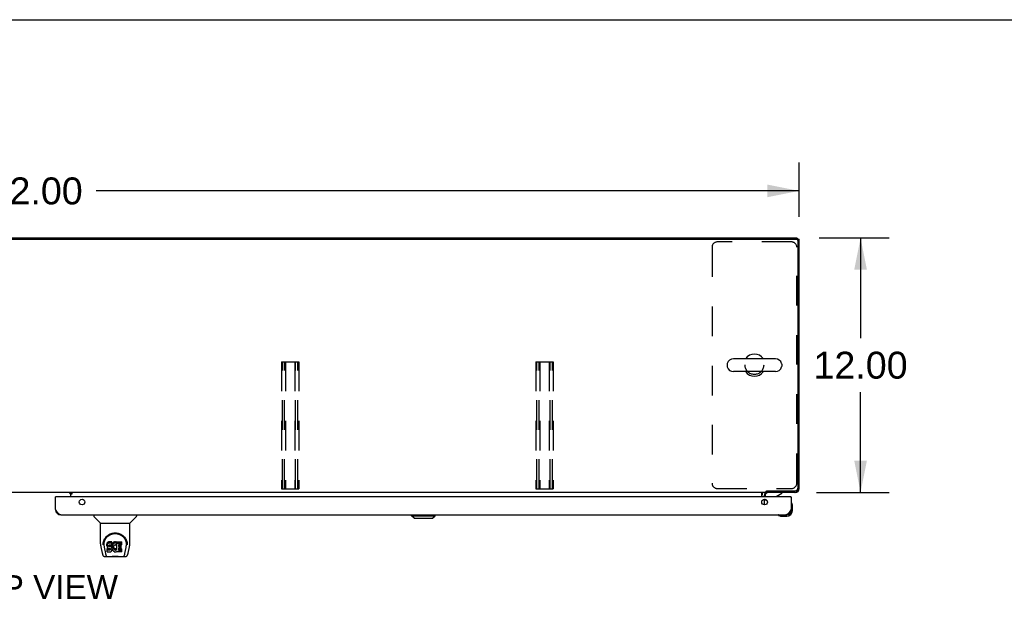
# Model space of a CAD drawing. Header units: inches. Extents: x 0 to 254, y 0 to 164.
# Tile 14 of 21: x 81 to 128, y 137 to 164. Entities that reach past the tile are written whole.
import ezdxf

# ---------------------------------------------------------------- set-up
doc = ezdxf.new("R2010")
doc.units = ezdxf.units.IN
doc.header["$LTSCALE"] = 13.971264
doc.header["$MEASUREMENT"] = 0
doc.linetypes.add('HIDDEN', pattern=[0.2, 0.1, -0.1])
doc.layers.get('0').update_dxf_attribs({"linetype": 'CONTINUOUS'})
for name, color, linetype in [('02___PRT_ALL_AXES', 7, 'CONTINUOUS'), ('DEFAULT_2', 8, 'HIDDEN'), ('DIMENSIONS', 7, 'CONTINUOUS')]:
    doc.layers.add(name, color=color, linetype=linetype)
doc.styles.get("Standard").update_dxf_attribs({"font": 'arial.ttf'})
doc.dimstyles.new('DIMSTYLE_1', dxfattribs={"dimtxt": 1.270115, "dimasz": 1.494253, "dimexe": 0.09, "dimexo": 0.07, "dimgap": 0.0425, "dimtad": 0, "dimtih": 1, "dimtoh": 1, "dimzin": 4, "dimdsep": 46, "dimtxsty": 'Standard', "dimblk": '_FILLED', "dimblk1": '_FILLED', "dimblk2": '_FILLED', "dimcen": 0.09, "dimazin": 1, "dimtfac": 1, "dimtdec": 3, "dimtofl": 0, "dimtmove": 0, "dimatfit": 3, "dimldrblk": '_FILLED', "dimfxl": 1, "dimtolj": 1, "dimtzin": 4, "dimarcsym": 0})

# ---------------------------------------------------------------- blocks, each defined once
blk = doc.blocks.new('_FILLED')
at = {"color": 0, "linetype": 'ByBlock'}
blk.add_solid([(0, 0), (-1, 0.2), (-1, -0.2)], dxfattribs=at)
blk = doc.blocks.new('*D14')
at = {"layer": 'DIMENSIONS', "color": 2, "linetype": 'Continuous'}
for p, q in [((46.117, 155.071), (46.117, 157.64)), ((118.117, 155.071), (118.117, 157.64)), ((46.117, 156.295), (79.263, 156.295)), ((118.117, 156.295), (84.971, 156.295))]:
    blk.add_line(p, q, dxfattribs=at)
at = {"layer": 'DIMENSIONS', "color": 2, "linetype": 'Continuous', "xscale": 1.4942528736, "yscale": 1.4942528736, "zscale": 1.4942528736, "rotation": 180}
blk.add_blockref('_FILLED', (46.117, 156.295), dxfattribs=at)
at = {"layer": 'DIMENSIONS', "color": 2, "linetype": 'Continuous', "xscale": 1.4942528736, "yscale": 1.4942528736, "zscale": 1.4942528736}
blk.add_blockref('_FILLED', (118.117, 156.295), dxfattribs=at)
at = {"layer": 'DIMENSIONS', "color": 2, "linetype": 'Continuous', "insert": (82.117, 156.93), "char_height": 1.2701, "width": 4.43832, "attachment_point": 2, "line_spacing_factor": 0.9}
blk.add_mtext('72.00', dxfattribs=at)
blk = doc.blocks.new('*D15')
at = {"layer": 'DIMENSIONS', "color": 2, "linetype": 'Continuous'}
for p, q in [((119.059, 154.077), (122.363, 154.077)), ((121.018, 154.077), (121.018, 149.347)), ((121.018, 142.077), (121.018, 146.807)), ((118.934, 142.077), (122.363, 142.077))]:
    blk.add_line(p, q, dxfattribs=at)
at = {"layer": 'DIMENSIONS', "color": 2, "linetype": 'Continuous', "xscale": 1.4942528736, "yscale": 1.4942528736, "zscale": 1.4942528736}
for p, rotation in [((121.018, 154.077), 90), ((121.018, 142.077), 270)]:
    blk.add_blockref('_FILLED', p, dxfattribs=dict(at, rotation=rotation))
at = {"layer": 'DIMENSIONS', "color": 2, "linetype": 'Continuous', "insert": (121.018, 148.712), "char_height": 1.2701, "width": 4.43832, "attachment_point": 2, "line_spacing_factor": 0.9}
blk.add_mtext('12.00', dxfattribs=at)

msp = doc.modelspace()

# ---------------------------------------------------------------- linework, layer by layer
at = {"color": 7, "linetype": 'Continuous'}
for p, q in [((0, 164.368), (254.023, 164.368)), ((46.232, 154.025), (118.003, 154.025)), ((118.013, 154.024), (118.013, 154.077)), ((118.013, 154.025), (118.117, 154.025)), ((118.068, 154.028), (118.065, 154.025)), ((118.065, 153.962), (118.065, 142.279)), ((114.726, 148.121), (114.726, 148.033)), ((117.001, 148.383), (115.026, 148.383)), ((117.301, 148.121), (117.301, 148.033)), ((117.001, 147.771), (115.026, 147.771)), ((116.565, 142.077), (116.565, 142.128)), ((116.61, 142.154), (117.94, 142.154)), ((116.618, 142.154), (116.618, 142.077)), ((117.951, 142.077), (117.951, 142.086)), ((118.068, 142.126), (118.05, 142.144)), ((118.108, 142.243), (118.117, 142.243)), ((116.565, 142.077), (47.67, 142.077)), ((83.075, 141.873), (83.055, 141.873)), ((83.692, 142.066), (83.762, 141.996)), ((83.763, 142.077), (83.763, 142.047)), ((83.763, 142.047), (83.831, 142.047)), ((83.763, 142.042), (83.763, 141.873)), ((83.831, 141.997), (83.763, 141.997)), ((83.831, 142.047), (83.831, 141.997)), ((116.367, 141.873), (116.367, 142.048)), ((116.367, 141.578), (116.367, 141.668)), ((116.513, 141.873), (116.513, 141.92)), ((116.623, 141.646), (116.542, 141.727)), ((117.062, 141.9), (117.3, 142.038)), ((117.3, 142.077), (117.3, 142.038)), ((117.722, 141.873), (117.742, 141.873)), ((117.757, 141.607), (117.755, 141.614)), ((117.802, 141.478), (117.799, 141.516)), ((117.802, 141.222), (117.802, 141.478)), ((84.863, 141.019), (84.863, 140.957)), ((85.172, 140.631), (84.875, 140.929)), ((86.562, 140.631), (86.86, 140.929)), ((86.871, 141.019), (86.871, 140.957)), ((99.847, 140.98), (99.847, 141.019)), ((99.847, 140.98), (100.95, 140.98)), ((99.965, 140.861), (99.847, 140.98)), ((99.965, 140.861), (100.831, 140.861)), ((100.831, 140.861), (100.95, 140.98)), ((100.95, 140.98), (100.95, 141.019)), ((117.147, 141.006), (117.154, 141.004)), ((117.245, 140.962), (117.283, 140.959)), ((117.283, 140.959), (117.539, 140.959)), ((117.496, 141.019), (117.539, 141.019)), ((85.178, 140.625), (86.556, 140.625)), ((85.178, 139.653), (85.178, 140.625)), ((86.556, 139.654), (86.556, 140.625)), ((85.193, 139.51), (85.258, 139.205)), ((85.303, 139.684), (85.302, 139.621)), ((85.34, 139.612), (85.34, 139.588)), ((85.349, 139.49), (85.407, 139.198)), ((85.483, 139.657), (85.481, 139.633)), ((85.481, 139.566), (85.481, 139.633)), ((85.483, 139.59), (85.481, 139.566)), ((85.481, 139.566), (85.482, 139.543)), ((85.482, 139.543), (85.486, 139.519)), ((85.488, 139.68), (85.483, 139.657)), ((85.483, 139.59), (85.483, 139.657)), ((85.488, 139.613), (85.483, 139.59)), ((85.483, 139.281), (85.483, 139.422)), ((85.486, 139.519), (85.494, 139.497)), ((85.497, 139.703), (85.488, 139.68)), ((85.488, 139.613), (85.488, 139.68)), ((85.497, 139.636), (85.488, 139.613)), ((85.547, 139.427), (85.488, 139.427)), ((85.488, 139.36), (85.488, 139.427)), ((85.547, 139.36), (85.488, 139.36)), ((85.494, 139.497), (85.507, 139.477)), ((85.511, 139.722), (85.497, 139.703)), ((85.497, 139.636), (85.497, 139.703)), ((85.511, 139.656), (85.497, 139.636)), ((85.507, 139.477), (85.523, 139.459)), ((85.519, 139.73), (85.511, 139.722)), ((85.511, 139.656), (85.511, 139.722)), ((85.519, 139.664), (85.511, 139.656)), ((85.529, 139.737), (85.519, 139.73)), ((85.519, 139.664), (85.519, 139.73)), ((85.529, 139.67), (85.519, 139.664)), ((85.523, 139.459), (85.543, 139.446)), ((85.551, 139.747), (85.529, 139.737)), ((85.529, 139.67), (85.529, 139.737)), ((85.551, 139.68), (85.529, 139.67)), ((85.543, 139.446), (85.554, 139.442)), ((85.608, 139.428), (85.547, 139.427)), ((85.547, 139.36), (85.547, 139.427)), ((85.608, 139.361), (85.547, 139.36)), ((85.574, 139.754), (85.551, 139.747)), ((85.551, 139.68), (85.551, 139.747)), ((85.574, 139.687), (85.551, 139.68)), ((85.552, 139.555), (85.553, 139.57)), ((85.553, 139.547), (85.552, 139.555)), ((85.553, 139.57), (85.555, 139.585)), ((85.553, 139.547), (85.553, 139.57)), ((85.555, 139.54), (85.553, 139.547)), ((85.554, 139.442), (85.566, 139.44)), ((85.555, 139.585), (85.558, 139.591)), ((85.555, 139.54), (85.555, 139.585)), ((85.56, 139.534), (85.555, 139.54)), ((85.558, 139.591), (85.564, 139.596)), ((85.56, 139.534), (85.56, 139.593)), ((85.566, 139.53), (85.56, 139.534)), ((85.564, 139.596), (85.578, 139.601)), ((85.566, 139.596), (85.565, 139.597)), ((85.58, 139.592), (85.566, 139.596)), ((85.566, 139.53), (85.566, 139.596)), ((85.58, 139.526), (85.566, 139.53)), ((85.566, 139.44), (85.613, 139.439)), ((85.714, 139.754), (85.574, 139.754)), ((85.574, 139.687), (85.574, 139.754)), ((85.714, 139.687), (85.574, 139.687)), ((85.578, 139.601), (85.593, 139.602)), ((85.604, 139.593), (85.58, 139.592)), ((85.58, 139.526), (85.58, 139.592)), ((85.604, 139.526), (85.58, 139.526)), ((85.593, 139.602), (85.706, 139.602)), ((85.628, 139.592), (85.604, 139.593)), ((85.604, 139.526), (85.604, 139.593)), ((85.628, 139.525), (85.604, 139.526)), ((85.623, 139.429), (85.608, 139.428)), ((85.608, 139.361), (85.608, 139.428)), ((85.623, 139.362), (85.608, 139.361)), ((85.613, 139.439), (85.621, 139.439)), ((85.621, 139.439), (85.628, 139.436)), ((85.63, 139.432), (85.623, 139.429)), ((85.623, 139.362), (85.623, 139.429)), ((85.63, 139.365), (85.623, 139.362)), ((85.652, 139.587), (85.628, 139.592)), ((85.628, 139.525), (85.628, 139.592)), ((85.652, 139.52), (85.628, 139.525)), ((85.628, 139.436), (85.634, 139.432)), ((85.631, 139.434), (85.63, 139.432)), ((85.63, 139.365), (85.63, 139.432)), ((85.635, 139.371), (85.63, 139.365)), ((85.634, 139.432), (85.639, 139.426)), ((85.635, 139.371), (85.635, 139.43)), ((85.645, 139.383), (85.635, 139.371)), ((85.639, 139.426), (85.645, 139.412)), ((85.645, 139.383), (85.645, 139.414)), ((85.645, 139.412), (85.648, 139.397)), ((85.647, 139.39), (85.645, 139.383)), ((85.647, 139.39), (85.647, 139.402)), ((85.648, 139.397), (85.647, 139.39)), ((85.663, 139.582), (85.652, 139.587)), ((85.652, 139.52), (85.652, 139.587)), ((85.663, 139.515), (85.652, 139.52)), ((85.672, 139.575), (85.663, 139.582)), ((85.663, 139.515), (85.663, 139.582)), ((85.672, 139.508), (85.663, 139.515)), ((85.69, 139.558), (85.672, 139.575)), ((85.672, 139.508), (85.672, 139.575)), ((85.69, 139.491), (85.672, 139.508)), ((85.675, 139.295), (85.692, 139.312)), ((85.703, 139.538), (85.69, 139.558)), ((85.69, 139.491), (85.69, 139.558)), ((85.703, 139.471), (85.69, 139.491)), ((85.692, 139.312), (85.699, 139.322)), ((85.699, 139.322), (85.704, 139.333)), ((85.712, 139.516), (85.703, 139.538)), ((85.703, 139.471), (85.703, 139.538)), ((85.712, 139.449), (85.703, 139.471)), ((85.704, 139.333), (85.713, 139.355)), ((85.706, 139.602), (85.711, 139.602)), ((85.711, 139.602), (85.713, 139.608)), ((85.713, 139.512), (85.712, 139.516)), ((85.712, 139.449), (85.712, 139.516)), ((85.718, 139.426), (85.712, 139.449)), ((85.713, 139.608), (85.714, 139.621)), ((85.718, 139.59), (85.713, 139.546)), ((85.713, 139.479), (85.713, 139.546)), ((85.718, 139.523), (85.713, 139.479)), ((85.713, 139.479), (85.714, 139.457)), ((85.713, 139.355), (85.719, 139.378)), ((85.715, 139.711), (85.714, 139.754)), ((85.714, 139.687), (85.714, 139.754)), ((85.715, 139.644), (85.714, 139.687)), ((85.714, 139.621), (85.715, 139.644)), ((85.714, 139.457), (85.717, 139.435)), ((85.715, 139.644), (85.715, 139.711)), ((85.717, 139.435), (85.722, 139.413)), ((85.722, 139.612), (85.718, 139.59)), ((85.718, 139.523), (85.718, 139.59)), ((85.722, 139.545), (85.718, 139.523)), ((85.721, 139.402), (85.718, 139.426)), ((85.719, 139.378), (85.721, 139.402)), ((85.721, 139.402), (85.721, 139.417)), ((85.728, 139.633), (85.722, 139.612)), ((85.722, 139.545), (85.722, 139.612)), ((85.728, 139.567), (85.722, 139.545)), ((85.722, 139.413), (85.729, 139.392)), ((85.736, 139.654), (85.728, 139.633)), ((85.728, 139.567), (85.728, 139.633)), ((85.736, 139.587), (85.728, 139.567)), ((85.729, 139.392), (85.75, 139.352)), ((85.747, 139.674), (85.736, 139.654)), ((85.736, 139.587), (85.736, 139.654)), ((85.747, 139.607), (85.736, 139.587)), ((85.76, 139.692), (85.747, 139.674)), ((85.747, 139.607), (85.747, 139.674)), ((85.76, 139.625), (85.747, 139.607)), ((85.75, 139.352), (85.763, 139.334)), ((85.775, 139.708), (85.76, 139.692)), ((85.76, 139.625), (85.76, 139.692)), ((85.775, 139.642), (85.76, 139.625)), ((85.763, 139.334), (85.777, 139.317)), ((85.791, 139.724), (85.775, 139.708)), ((85.775, 139.642), (85.775, 139.708)), ((85.791, 139.657), (85.775, 139.642)), ((85.777, 139.317), (85.794, 139.302)), ((85.787, 139.521), (85.783, 139.494)), ((85.783, 139.494), (85.783, 139.468)), ((85.783, 139.468), (85.784, 139.454)), ((85.784, 139.454), (85.784, 139.494)), ((85.784, 139.454), (85.787, 139.442)), ((85.786, 139.514), (85.787, 139.508)), ((85.79, 139.534), (85.787, 139.521)), ((85.787, 139.508), (85.797, 139.484)), ((85.787, 139.442), (85.787, 139.508)), ((85.787, 139.442), (85.797, 139.417)), ((85.796, 139.546), (85.79, 139.534)), ((85.809, 139.737), (85.791, 139.724)), ((85.791, 139.657), (85.791, 139.724)), ((85.809, 139.67), (85.791, 139.657)), ((85.794, 139.302), (85.812, 139.288)), ((85.81, 139.569), (85.796, 139.546)), ((85.797, 139.484), (85.81, 139.46)), ((85.797, 139.417), (85.797, 139.484)), ((85.797, 139.417), (85.81, 139.394)), ((85.83, 139.745), (85.809, 139.737)), ((85.809, 139.67), (85.809, 139.737)), ((85.83, 139.679), (85.809, 139.67)), ((85.819, 139.579), (85.81, 139.569)), ((85.81, 139.46), (85.819, 139.45)), ((85.81, 139.394), (85.81, 139.46)), ((85.81, 139.394), (85.819, 139.384)), ((85.829, 139.587), (85.819, 139.579)), ((85.819, 139.45), (85.829, 139.441)), ((85.819, 139.384), (85.819, 139.45)), ((85.819, 139.384), (85.829, 139.375)), ((85.854, 139.597), (85.829, 139.587)), ((85.829, 139.441), (85.84, 139.434)), ((85.829, 139.375), (85.829, 139.441)), ((85.829, 139.375), (85.84, 139.367)), ((85.852, 139.75), (85.83, 139.745)), ((85.83, 139.679), (85.83, 139.745)), ((85.852, 139.684), (85.83, 139.679)), ((85.84, 139.434), (85.853, 139.429)), ((85.84, 139.367), (85.84, 139.434)), ((85.84, 139.367), (85.853, 139.362)), ((85.874, 139.753), (85.852, 139.75)), ((85.852, 139.684), (85.852, 139.75)), ((85.874, 139.686), (85.852, 139.684)), ((85.853, 139.429), (85.866, 139.427)), ((85.853, 139.362), (85.853, 139.429)), ((85.853, 139.362), (85.866, 139.36)), ((85.867, 139.601), (85.854, 139.597)), ((85.866, 139.427), (85.879, 139.426)), ((85.866, 139.36), (85.866, 139.427)), ((85.866, 139.36), (85.879, 139.36)), ((85.88, 139.6), (85.867, 139.601)), ((85.874, 139.753), (85.896, 139.752)), ((85.874, 139.686), (85.874, 139.753)), ((85.896, 139.685), (85.874, 139.686)), ((85.879, 139.426), (85.893, 139.428)), ((85.879, 139.36), (85.879, 139.426)), ((85.879, 139.36), (85.893, 139.362)), ((85.893, 139.597), (85.88, 139.6)), ((85.906, 139.592), (85.893, 139.597)), ((85.893, 139.428), (85.905, 139.432)), ((85.893, 139.362), (85.893, 139.428)), ((85.893, 139.362), (85.905, 139.366)), ((85.907, 139.75), (85.896, 139.752)), ((85.896, 139.685), (85.896, 139.752)), ((85.907, 139.684), (85.896, 139.685)), ((85.905, 139.432), (85.918, 139.438)), ((85.905, 139.366), (85.905, 139.432)), ((85.905, 139.366), (85.918, 139.371)), ((85.918, 139.747), (85.907, 139.75)), ((85.907, 139.684), (85.907, 139.75)), ((85.918, 139.68), (85.907, 139.684)), ((85.938, 139.663), (85.912, 139.595)), ((85.937, 139.735), (85.918, 139.747)), ((85.918, 139.68), (85.918, 139.747)), ((85.937, 139.668), (85.918, 139.68)), ((85.918, 139.438), (85.929, 139.445)), ((85.918, 139.371), (85.918, 139.438)), ((85.918, 139.371), (85.929, 139.379)), ((85.929, 139.445), (85.929, 139.379)), ((85.935, 139.444), (85.947, 139.427)), ((85.935, 139.378), (85.947, 139.36)), ((85.937, 139.735), (85.937, 139.668)), ((85.938, 139.731), (85.938, 139.665)), ((85.947, 139.752), (86.184, 139.752)), ((85.947, 139.36), (85.947, 139.752)), ((85.947, 139.685), (86.184, 139.685)), ((86.017, 139.597), (86.017, 139.53)), ((86.018, 139.439), (86.018, 139.361)), ((86.184, 139.602), (86.021, 139.602)), ((86.021, 139.592), (86.153, 139.592)), ((86.021, 139.525), (86.153, 139.525)), ((86.153, 139.443), (86.023, 139.443)), ((86.023, 139.424), (86.184, 139.424)), ((86.023, 139.357), (86.184, 139.357)), ((86.157, 139.448), (86.157, 139.588)), ((86.188, 139.606), (86.188, 139.747)), ((86.189, 139.28), (86.189, 139.419)), ((86.328, 139.198), (86.384, 139.487)), ((86.384, 139.487), (86.385, 139.491)), ((86.431, 139.684), (86.432, 139.621)), ((86.438, 139.598), (86.438, 139.599)), ((86.476, 139.205), (86.541, 139.51)), ((85.382, 139.05), (85.584, 139.05)), ((85.417, 139.129), (85.424, 139.129)), ((85.423, 139.133), (85.426, 139.124)), ((85.426, 139.123), (85.426, 139.124)), ((85.469, 139.05), (85.468, 139.05)), ((85.488, 139.276), (85.632, 139.276)), ((86.16, 139.039), (85.574, 139.039)), ((85.632, 139.276), (85.644, 139.277)), ((85.644, 139.277), (85.655, 139.281)), ((85.655, 139.281), (85.675, 139.295)), ((85.812, 139.288), (85.821, 139.283)), ((85.821, 139.283), (85.832, 139.28)), ((85.832, 139.28), (85.854, 139.274)), ((85.854, 139.274), (85.876, 139.272)), ((85.876, 139.272), (85.898, 139.275)), ((85.898, 139.275), (85.919, 139.281)), ((85.919, 139.281), (85.938, 139.293)), ((85.949, 139.293), (85.938, 139.293)), ((85.938, 139.293), (85.938, 139.293)), ((85.949, 139.28), (85.949, 139.293)), ((86.184, 139.276), (85.953, 139.276)), ((86.151, 139.05), (86.352, 139.05)), ((86.267, 139.05), (86.265, 139.05)), ((86.308, 139.123), (86.308, 139.124)), ((86.31, 139.129), (86.317, 139.129))]:
    msp.add_line(p, q, dxfattribs=at)
at = {"color": 3, "linetype": 'Continuous'}
for p, q in [((46.221, 154.077), (118.013, 154.077)), ((118.117, 142.243), (118.117, 154.025)), ((83.055, 141.265), (83.055, 141.873)), ((117.722, 141.873), (83.075, 141.873)), ((83.763, 142.066), (83.592, 142.066)), ((83.831, 142.042), (83.763, 142.042)), ((116.471, 141.934), (116.471, 141.873)), ((116.471, 141.754), (116.471, 141.492)), ((117.951, 142.077), (116.614, 142.077)), ((117.742, 141.873), (117.742, 141.265)), ((83.301, 141.019), (117.496, 141.019))]:
    msp.add_line(p, q, dxfattribs=at)
at = {"color": 7, "linetype": 'Continuous'}
for points in [[(116.565, 142.128), (116.566, 142.129), (116.567, 142.131), (116.569, 142.133), (116.57, 142.134), (116.572, 142.136), (116.573, 142.137), (116.575, 142.138), (116.576, 142.139), (116.577, 142.14), (116.578, 142.14), (116.58, 142.141), (116.581, 142.141), (116.582, 142.142)], [(116.582, 142.142), (116.585, 142.143), (116.587, 142.143), (116.589, 142.144), (116.591, 142.144), (116.593, 142.145), (116.595, 142.146), (116.598, 142.147), (116.6, 142.149), (116.603, 142.15), (116.605, 142.151), (116.608, 142.153), (116.61, 142.154)], [(116.367, 142.048), (116.369, 142.048), (116.371, 142.048), (116.372, 142.048), (116.374, 142.049), (116.376, 142.049), (116.378, 142.051), (116.38, 142.052), (116.381, 142.054), (116.383, 142.055), (116.384, 142.057), (116.385, 142.059), (116.387, 142.061), (116.389, 142.065)], [(116.389, 142.065), (116.391, 142.067), (116.392, 142.069), (116.393, 142.07), (116.395, 142.072), (116.396, 142.074)], [(116.396, 142.074), (116.398, 142.075), (116.399, 142.076), (116.401, 142.076), (116.402, 142.077), (116.404, 142.077)], [(85.296, 139.611), (85.299, 139.654), (85.306, 139.706), (85.318, 139.755), (85.333, 139.801), (85.352, 139.844), (85.373, 139.885), (85.398, 139.923), (85.425, 139.959), (85.454, 139.993), (85.486, 140.024), (85.521, 140.052), (85.557, 140.078), (85.596, 140.101), (85.637, 140.121), (85.68, 140.138), (85.725, 140.151), (85.771, 140.161), (85.818, 140.167), (85.865, 140.169), (85.913, 140.167), (85.959, 140.162), (86.005, 140.152), (86.05, 140.139), (86.093, 140.123), (86.134, 140.103), (86.173, 140.08), (86.21, 140.055), (86.245, 140.026), (86.277, 139.996), (86.307, 139.962), (86.334, 139.927), (86.359, 139.889), (86.38, 139.848), (86.399, 139.805), (86.415, 139.759), (86.427, 139.711), (86.435, 139.659), (86.438, 139.611)], [(85.34, 139.612), (85.341, 139.632), (85.342, 139.656), (85.345, 139.68), (85.348, 139.704), (85.353, 139.727), (85.359, 139.75), (85.366, 139.773), (85.373, 139.795), (85.382, 139.817), (85.391, 139.838), (85.401, 139.858), (85.412, 139.878), (85.424, 139.897), (85.436, 139.915), (85.449, 139.932), (85.462, 139.949), (85.476, 139.964), (85.49, 139.979), (85.504, 139.993), (85.519, 140.007), (85.534, 140.02), (85.549, 140.032), (85.564, 140.043), (85.58, 140.053), (85.596, 140.063), (85.612, 140.072), (85.627, 140.081)], [(85.627, 140.081), (85.643, 140.089), (85.659, 140.096), (85.675, 140.102), (85.691, 140.108), (85.707, 140.114), (85.723, 140.118), (85.739, 140.123), (85.755, 140.126), (85.771, 140.13), (85.787, 140.132), (85.803, 140.135), (85.819, 140.136), (85.835, 140.137), (85.85, 140.138), (85.866, 140.138), (85.882, 140.138), (85.898, 140.138), (85.914, 140.136), (85.93, 140.135), (85.946, 140.132), (85.962, 140.13), (85.978, 140.127), (85.994, 140.123), (86.01, 140.119), (86.026, 140.114), (86.042, 140.109), (86.058, 140.103), (86.074, 140.096), (86.09, 140.089)], [(86.09, 140.089), (86.106, 140.081), (86.122, 140.073), (86.138, 140.064), (86.153, 140.054), (86.169, 140.043), (86.184, 140.032), (86.2, 140.02), (86.215, 140.008), (86.229, 139.994), (86.244, 139.98), (86.258, 139.965), (86.272, 139.949), (86.285, 139.932), (86.298, 139.915), (86.31, 139.897), (86.322, 139.878), (86.333, 139.858), (86.343, 139.838), (86.352, 139.817), (86.361, 139.796), (86.369, 139.773), (86.375, 139.751), (86.381, 139.728), (86.386, 139.704), (86.39, 139.68), (86.392, 139.656), (86.394, 139.632), (86.394, 139.612)], [(85.178, 139.653), (85.179, 139.627), (85.182, 139.584), (85.187, 139.542), (85.193, 139.51)], [(85.296, 139.598), (85.296, 139.603), (85.296, 139.611)], [(85.34, 139.588), (85.34, 139.572), (85.342, 139.544), (85.345, 139.516), (85.349, 139.49)], [(85.488, 139.427), (85.488, 139.427), (85.487, 139.427), (85.487, 139.427), (85.486, 139.426), (85.486, 139.426), (85.485, 139.426), (85.485, 139.426), (85.485, 139.425), (85.484, 139.425), (85.484, 139.424), (85.484, 139.424), (85.484, 139.423), (85.484, 139.423), (85.483, 139.422)], [(85.488, 139.36), (85.488, 139.36), (85.487, 139.36), (85.487, 139.36), (85.486, 139.36), (85.486, 139.359), (85.485, 139.359), (85.485, 139.359), (85.485, 139.358), (85.484, 139.358), (85.484, 139.358), (85.484, 139.357), (85.484, 139.357), (85.484, 139.356), (85.483, 139.355)], [(86.385, 139.491), (86.386, 139.494), (86.386, 139.497), (86.387, 139.5), (86.387, 139.503), (86.388, 139.507), (86.388, 139.51), (86.389, 139.513), (86.389, 139.517), (86.39, 139.52), (86.39, 139.524), (86.391, 139.528), (86.391, 139.532), (86.391, 139.536), (86.392, 139.54), (86.392, 139.544), (86.392, 139.548), (86.393, 139.552), (86.393, 139.557), (86.393, 139.561), (86.394, 139.566), (86.394, 139.571), (86.394, 139.576), (86.394, 139.581), (86.394, 139.586), (86.394, 139.612)], [(86.438, 139.611), (86.438, 139.604), (86.438, 139.599)], [(86.541, 139.51), (86.547, 139.542), (86.552, 139.584), (86.556, 139.626), (86.556, 139.654)], [(85.258, 139.205), (85.262, 139.19), (85.267, 139.169), (85.273, 139.151), (85.279, 139.134), (85.286, 139.119), (85.293, 139.106), (85.302, 139.094), (85.311, 139.083), (85.322, 139.073), (85.334, 139.064), (85.348, 139.057), (85.363, 139.053), (85.378, 139.051), (85.382, 139.05)], [(85.407, 139.198), (85.409, 139.186), (85.412, 139.172), (85.415, 139.159), (85.419, 139.146), (85.423, 139.133)], [(85.426, 139.123), (85.432, 139.111), (85.438, 139.098), (85.444, 139.087), (85.451, 139.078), (85.458, 139.07), (85.466, 139.063), (85.475, 139.057), (85.485, 139.053), (85.495, 139.051), (85.503, 139.05)], [(85.584, 139.05), (85.604, 139.051), (85.626, 139.053), (85.65, 139.055), (85.674, 139.057), (85.7, 139.06), (85.727, 139.063), (85.754, 139.066), (85.782, 139.068), (85.811, 139.07), (85.841, 139.071), (85.87, 139.071), (85.899, 139.071), (85.928, 139.07), (85.957, 139.068), (85.984, 139.066), (86.011, 139.063), (86.037, 139.06), (86.063, 139.057), (86.086, 139.055), (86.109, 139.052), (86.131, 139.051), (86.151, 139.05)], [(85.584, 139.05), (85.606, 139.051), (85.632, 139.053), (85.66, 139.055), (85.688, 139.058), (85.717, 139.061), (85.746, 139.064), (85.776, 139.066), (85.806, 139.068), (85.836, 139.069), (85.867, 139.069), (85.897, 139.069), (85.927, 139.068), (85.958, 139.066), (85.988, 139.064), (86.017, 139.061), (86.074, 139.055)], [(86.074, 139.055), (86.102, 139.053), (86.128, 139.051), (86.151, 139.05)], [(86.231, 139.05), (86.239, 139.051), (86.249, 139.053), (86.259, 139.057), (86.268, 139.063), (86.276, 139.07), (86.283, 139.078), (86.29, 139.087), (86.296, 139.098), (86.303, 139.11), (86.308, 139.123)], [(86.308, 139.124), (86.311, 139.133), (86.315, 139.146), (86.319, 139.159), (86.322, 139.172), (86.325, 139.186), (86.328, 139.198)], [(86.352, 139.05), (86.366, 139.052), (86.38, 139.055), (86.392, 139.06), (86.404, 139.066), (86.415, 139.074), (86.424, 139.083), (86.432, 139.093), (86.44, 139.104), (86.446, 139.115), (86.452, 139.128), (86.458, 139.142), (86.463, 139.157), (86.468, 139.174), (86.473, 139.193), (86.476, 139.205)]]:
    msp.add_lwpolyline(points, dxfattribs=at)
at = {"color": 3, "linetype": 'Continuous'}
for points in [[(118.117, 142.243), (118.115, 142.251), (118.111, 142.256)], [(117.939, 142.083), (117.943, 142.079), (117.951, 142.077)], [(83.301, 141.019), (83.291, 141.019), (83.281, 141.021), (83.27, 141.024), (83.26, 141.027), (83.25, 141.032), (83.239, 141.038), (83.229, 141.044), (83.219, 141.052), (83.209, 141.061), (83.198, 141.07), (83.188, 141.08), (83.178, 141.091), (83.168, 141.103), (83.157, 141.115), (83.147, 141.129), (83.137, 141.142), (83.126, 141.156), (83.116, 141.171), (83.106, 141.186), (83.096, 141.202), (83.085, 141.217), (83.075, 141.233), (83.065, 141.249), (83.055, 141.265)], [(117.742, 141.265), (117.732, 141.249), (117.722, 141.233), (117.711, 141.217), (117.701, 141.202), (117.691, 141.186), (117.68, 141.171), (117.67, 141.156), (117.66, 141.142), (117.65, 141.129), (117.639, 141.115), (117.629, 141.103), (117.619, 141.091), (117.609, 141.08), (117.598, 141.07), (117.588, 141.061), (117.578, 141.052), (117.567, 141.044), (117.557, 141.038), (117.547, 141.032), (117.537, 141.027), (117.526, 141.024), (117.516, 141.021), (117.506, 141.019), (117.496, 141.019)]]:
    msp.add_lwpolyline(points, dxfattribs=at)
for centre in [(84.305, 141.623), (116.492, 141.623)]:
    msp.add_circle(centre, 0.133, dxfattribs=at)
at = {"color": 7, "linetype": 'Continuous'}
for centre, radius, start, end in [((118.003, 153.962), 0.0625, 0, 90), ((116.013, 148.077), 0.523, 35.8102, 144.1898), ((114.869, 148.121), 0.144, 164.3697, 180), ((115.026, 148.077), 0.306, 90, 164.3697), ((117.001, 148.077), 0.306, 15.6303, 90), ((117.157, 148.121), 0.144, 0, 15.6303), ((114.869, 148.033), 0.144, 180, 195.6303), ((115.026, 148.077), 0.306, 195.6303, 270), ((116.013, 148.077), 0.523, 215.8091, 324.1909), ((117.001, 148.077), 0.306, 270, 344.3697), ((117.157, 148.033), 0.144, 344.3697, 360), ((117.94, 142.279), 0.125, 270, 360), ((116.614, 141.934), 0.246, 144.6816, 180), ((116.67, 141.92), 0.157, 90, 180), ((116.613, 141.797), 0.1, 207.0175, 225), ((117.112, 141.813), 0.1, 120.092, 143.4532), ((117.539, 141.222), 0.263, 270, 360), ((117.539, 141.222), 0.203, 270, 360), ((117.757, 141.599), 0.015, 96.3796, 180), ((117.754, 141.599), 0.015, 30.8899, 83.6204), ((117.552, 141.478), 0.25, 0, 30.8899), ((84.903, 140.957), 0.0394, 180, 225), ((86.832, 140.957), 0.0394, 315, 360), ((117.162, 141.004), 0.015, 90, 173.6204), ((117.162, 141.007), 0.015, 186.3796, 239.1101), ((117.283, 141.209), 0.25, 239.1101, 270), ((85.186, 140.645), 0.0197, 225, 270), ((86.548, 140.645), 0.0197, 270, 315), ((85.574, 139.058), 0.0197, 203.607, 270), ((86.16, 139.058), 0.0197, 270, 336.393)]:
    msp.add_arc(centre, radius, start, end, dxfattribs=at)
at = {"color": 3, "linetype": 'Continuous'}
for centre, radius, start, end in [((117.951, 153.911), 0.167, 43.5009, 67.5), ((117.888, 142.306), 0.229, 270, 360), ((117.951, 142.243), 0.167, 270, 360), ((83.075, 141.853), 0.02, 90, 180), ((83.713, 142.027), 0.05, 10.5882, 51.2791), ((116.614, 141.934), 0.142, 90, 180), ((117.722, 141.853), 0.02, 0, 90), ((83.301, 141.265), 0.246, 180, 270), ((117.496, 141.265), 0.246, 270, 360)]:
    msp.add_arc(centre, radius, start, end, dxfattribs=at)
at = {"color": 7, "linetype": 'Continuous'}
for centre, major_axis, ratio, start_param, end_param in [((85.867, 139.611), (0, 0.565), 0.999848, 1.129542, 1.553352), ((85.867, 139.611), (0, 0.565), 0.999848, -1.553352, -1.125575), ((85.908, 139.596), (0.00448, 0), 1, -1.986921, -0.366491), ((85.931, 139.442), (0, 0.00448), 1, -0.975826, 0.651783), ((85.931, 139.375), (0.00448, 0), 1, 1.570796, 2.222579), ((85.931, 139.375), (0, 0.00448), 1, -0.975826, 0), ((85.934, 139.731), (0.00448, 0), 1, 0.003891, 0.905353), ((85.934, 139.665), (0.00448, 0), 1, 5.916695, 7.188538), ((86.021, 139.597), (0, 0.00448), 1, 0, 1.570796), ((86.021, 139.597), (0, 0.00448), 1, 1.570796, 3.141593), ((86.021, 139.53), (0, 0.00448), 1, 1.570796, 3.141593), ((86.023, 139.439), (0, 0.00448), 1, 0, 1.570796), ((86.023, 139.428), (0, 0.00448), 1, 1.570796, 3.141593), ((86.023, 139.361), (0, 0.00448), 1, 1.570796, 3.141593), ((86.153, 139.588), (0, 0.00448), 1, -1.570796, 0), ((86.153, 139.521), (0, 0.00448), 1, -1.570796, 0), ((86.153, 139.448), (0, 0.00448), 1, -3.141593, -1.570796), ((86.184, 139.747), (0, 0.00448), 1, -1.570796, 0), ((86.184, 139.681), (0, 0.00448), 1, -1.570796, 0), ((86.184, 139.606), (0, 0.00448), 1, -3.141593, -1.570796), ((86.184, 139.419), (0, 0.00448), 1, -1.570796, 0), ((86.184, 139.352), (0, 0.00448), 1, -1.570796, 0), ((85.488, 139.281), (0, 0.00483), 1, -4.712389, -3.141593), ((85.953, 139.28), (0, 0.00448), 1, 1.570796, 3.141593), ((86.184, 139.28), (0, 0.00448), 1, -3.141593, -1.570796)]:
    msp.add_ellipse(centre, major_axis=major_axis, ratio=ratio, start_param=start_param, end_param=end_param, dxfattribs=at)
at = {"layer": '02___PRT_ALL_AXES', "color": 3, "linetype": 'Continuous'}
msp.add_line((83.592, 142.066), (83.592, 142.077), dxfattribs=at)
at = {"layer": '02___PRT_ALL_AXES', "color": 8, "linetype": 'HIDDEN'}
msp.add_circle((116.013, 148.077), 0.438, dxfattribs=at)
at = {"layer": '02___PRT_ALL_AXES', "color": 7, "linetype": 'Continuous'}
for start, end in [(350.8498, 351.3733), (355.1015, 355.7578)]:
    msp.add_arc((117.539, 141.222), 0.263, start, end, dxfattribs=at)
at = {"layer": 'DEFAULT_2', "color": 8, "linetype": 'HIDDEN'}
for p, q in [((117.763, 153.889), (114.263, 153.889)), ((114.013, 153.639), (114.013, 142.514)), ((118.013, 142.514), (118.013, 153.639)), ((93.711, 148.241), (94.523, 148.241)), ((93.711, 148.241), (93.711, 142.241)), ((93.751, 142.241), (93.751, 148.241)), ((93.858, 142.241), (93.858, 148.241)), ((93.898, 148.241), (93.898, 142.241)), ((94.336, 148.241), (94.336, 142.241)), ((94.376, 142.241), (94.376, 148.241)), ((94.483, 142.241), (94.483, 148.241)), ((94.523, 148.241), (94.523, 142.241)), ((105.711, 148.241), (106.523, 148.241)), ((105.711, 148.241), (105.711, 142.241)), ((105.751, 142.241), (105.751, 148.241)), ((105.858, 142.241), (105.858, 148.241)), ((105.898, 148.241), (105.898, 142.241)), ((106.336, 148.241), (106.336, 142.241)), ((106.376, 142.241), (106.376, 148.241)), ((106.483, 142.241), (106.483, 148.241)), ((106.523, 148.241), (106.523, 142.241)), ((93.711, 142.241), (94.523, 142.241)), ((105.711, 142.241), (106.523, 142.241)), ((114.263, 142.264), (117.763, 142.264))]:
    msp.add_line(p, q, dxfattribs=at)
for centre, start, end in [((114.263, 153.639), 90, 180), ((117.763, 153.639), 0, 90), ((114.263, 142.514), 180, 270), ((117.763, 142.514), 270, 360)]:
    msp.add_arc(centre, 0.25, start, end, dxfattribs=at)

# ---------------------------------------------------------------- texts
at = {"layer": 'DIMENSIONS', "color": 2, "linetype": 'Continuous', "insert": (82.174, 138.177), "char_height": 1.1207, "width": 7.63652, "attachment_point": 2, "line_spacing_factor": 0.9}
msp.add_mtext('TOP VIEW', dxfattribs=at)

# ---------------------------------------------------------------- dimensions: what is measured, and where the dimension line sits
at = {"layer": 'DIMENSIONS', "color": 2, "linetype": 'Continuous'}
for base, p1, p2, angle, picture, middle in [((46.117, 156.295), (118.117, 157.71), (46.117, 157.71), 180, '*D14', (82.117, 156.288)), ((121.018, 142.077), (118.989, 154.077), (118.864, 142.077), 270, '*D15', (121.072, 148.07))]:
    dim = msp.add_linear_dim(base=base, p1=p1, p2=p2, angle=angle, dimstyle='DIMSTYLE_1', dxfattribs=at)
    dim.commit()
    dim.dimension.update_dxf_attribs({"geometry": picture, "text_midpoint": middle, "dimtype": 160})

doc.saveas('drawing.dxf')
